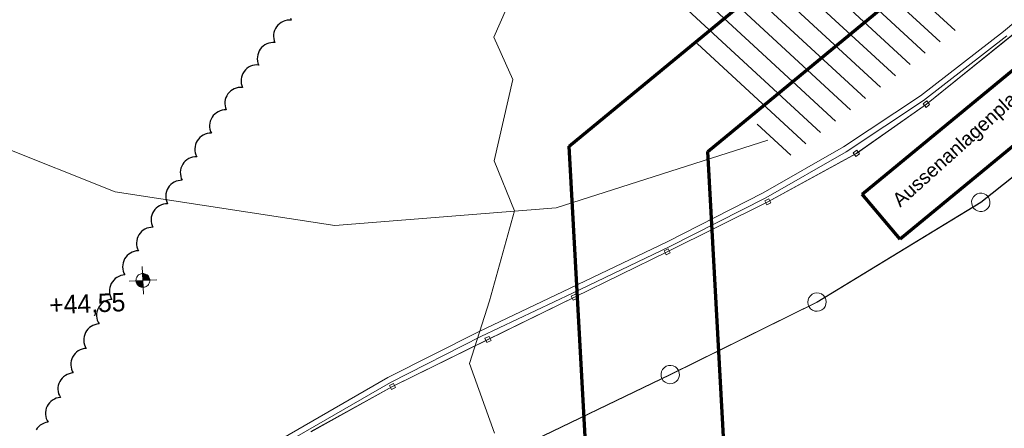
# Model space of a CAD drawing. Extents: x -779 to 790, y -208 to 633.
# Tile 11 of 232: x -637 to -424, y 248 to 336. Entities that reach past the tile are written whole.
import ezdxf

# ---------------------------------------------------------------- set-up
doc = ezdxf.new("R2010")
doc.units = 0
doc.layers.get('0').update_dxf_attribs({"lineweight": 25})
for name, color, linetype, lineweight, true_color in [('10 Bäume Bestand', 9, 'Continuous', 18, 0x808080), ('10 Wege Bestand - 2D', 9, 'Continuous', 18, 0x808080), ('60 Höhen Außen (Bestand - bleibt)', 9, 'Continuous', 18, 0x808080), ('60 Zaun Besucher', 9, 'Continuous', 18, 0x808080), ('60 Zaun Gehege', 9, 'Continuous', 18, 0x808080), ('91 Aufstellflächen Feuerwehr', 9, 'Continuous', 18, 0x808080), ('S_Regenwasser_Grundleitung', 7, 'Continuous', 70, 0x0080ff), ('S_Schmutzwasser_Grundleitung', 7, 'Continuous', 70, 0x7f5f00), ('X_Aenderungen', 6, 'Continuous', 25, 0xff00ff)]:
    doc.layers.add(name, color=color, linetype=linetype, lineweight=lineweight, true_color=true_color)
doc.layers.add('X_Text', color=7, linetype='Continuous', lineweight=25)
doc.styles.get("Standard").update_dxf_attribs({"font": 'arial.ttf'})

# ---------------------------------------------------------------- blocks, each defined once
blk = doc.blocks.new('Referenz-A07F5V59WF', base_point=(-759.5, -206.19))
at = {"layer": '10 Bäume Bestand', "color": 0, "linetype": 'Continuous', "ltscale": 162.000017}
for p, q in [((-534.35, 332.33), (-531.58, 338.53)), ((-530.19, 323.14), (-534.35, 332.33)), ((-534.23, 305.55), (-530.19, 323.14)), ((-529.82, 294.7), (-534.23, 305.55)), ((-535.25, 275.2), (-529.82, 294.7)), ((-539.57, 261.63), (-535.25, 275.2)), ((-534.16, 246.53), (-539.57, 261.63))]:
    blk.add_line(p, q, dxfattribs=at)
at = {"layer": '10 Wege Bestand - 2D', "color": 0, "linetype": 'Continuous', "ltscale": 162.000017}
for p, q in [((-423.77, 333.56), (-406.38, 348.32)), ((-441.79, 319.58), (-423.77, 333.56)), ((-441.09, 318.61), (-423.02, 332.62)), ((-458.51, 308.53), (-441.79, 319.58)), ((-457.88, 307.51), (-441.09, 318.61)), ((-475.92, 298.59), (-458.51, 308.53)), ((-475.36, 297.53), (-457.88, 307.51)), ((-496.71, 288), (-475.92, 298.59)), ((-496.18, 286.93), (-475.36, 297.53)), ((-517.77, 277.96), (-496.71, 288)), ((-517.27, 276.87), (-496.18, 286.93)), ((-517.77, 277.96), (-537.65, 268.5)), ((-517.27, 276.87), (-537.12, 267.42)), ((-537.65, 268.5), (-557.31, 258.58)), ((-537.12, 267.42), (-556.75, 257.51)), ((-557.31, 258.58), (-581.96, 244.34)), ((-556.75, 257.51), (-581.32, 243.33))]:
    blk.add_line(p, q, dxfattribs=at)
at = {"layer": '60 Höhen Außen (Bestand - bleibt)', "color": 0, "linetype": 'Continuous', "ltscale": 162.000017}
for p, q in [((-610.57, 282.6), (-610.32, 276.61)), ((-611.93, 279.8), (-611.95, 279.6)), ((-611.89, 279.99), (-611.93, 279.8)), ((-611.83, 280.18), (-611.89, 279.99)), ((-611.74, 280.35), (-611.83, 280.18)), ((-611.64, 280.52), (-611.74, 280.35)), ((-611.51, 280.66), (-611.64, 280.52)), ((-611.36, 280.79), (-611.51, 280.66)), ((-611.2, 280.9), (-611.36, 280.79)), ((-611.02, 280.99), (-611.2, 280.9)), ((-610.83, 281.05), (-611.02, 280.99)), ((-610.64, 281.09), (-610.83, 281.05)), ((-610.45, 281.1), (-610.64, 281.09)), ((-610.25, 281.09), (-610.45, 281.1)), ((-610.06, 281.05), (-610.25, 281.09)), ((-609.87, 280.99), (-610.06, 281.05)), ((-609.7, 280.9), (-609.87, 280.99)), ((-609.53, 280.79), (-609.7, 280.9)), ((-609.39, 280.66), (-609.53, 280.79)), ((-609.26, 280.52), (-609.39, 280.66)), ((-609.15, 280.35), (-609.26, 280.52)), ((-609.06, 280.18), (-609.15, 280.35)), ((-609, 279.99), (-609.06, 280.18)), ((-608.96, 279.8), (-609, 279.99)), ((-608.95, 279.6), (-608.96, 279.8)), ((-607.45, 279.73), (-613.44, 279.48)), ((-611.95, 279.6), (-611.93, 279.41)), ((-611.93, 279.41), (-611.89, 279.22)), ((-611.89, 279.22), (-611.83, 279.03)), ((-611.83, 279.03), (-611.74, 278.85)), ((-611.74, 278.85), (-611.64, 278.69)), ((-611.64, 278.69), (-611.51, 278.54)), ((-611.51, 278.54), (-611.36, 278.41)), ((-611.36, 278.41), (-611.2, 278.31)), ((-611.2, 278.31), (-611.02, 278.22)), ((-611.02, 278.22), (-610.83, 278.16)), ((-610.83, 278.16), (-610.64, 278.12)), ((-610.64, 278.12), (-610.45, 278.1)), ((-610.45, 278.1), (-610.25, 278.12)), ((-610.25, 278.12), (-610.06, 278.16)), ((-610.06, 278.16), (-609.87, 278.22)), ((-609.87, 278.22), (-609.7, 278.31)), ((-609.7, 278.31), (-609.53, 278.41)), ((-609.53, 278.41), (-609.39, 278.54)), ((-609.39, 278.54), (-609.26, 278.69)), ((-609.26, 278.69), (-609.15, 278.85)), ((-609.15, 278.85), (-609.06, 279.03)), ((-609.06, 279.03), (-609, 279.22)), ((-609, 279.22), (-608.96, 279.41)), ((-608.96, 279.41), (-608.95, 279.6))]:
    blk.add_line(p, q, dxfattribs=at)
for points in [[(-610.45, 281.09), (-610.51, 281.09), (-610.51, 281.1)], [(-610.45, 279.6), (-610.45, 281.09), (-610.51, 281.09)], [(-609.93, 279.62), (-610.45, 279.62), (-610.45, 281.09)], [(-609.93, 281.01), (-610.42, 281.01), (-610.45, 281.09)], [(-609.93, 279.62), (-609.93, 281.01), (-610.42, 281.01)], [(-609.43, 279.65), (-609.93, 279.65), (-609.93, 281.01)], [(-609.43, 280.71), (-609.82, 280.71), (-609.93, 281.01)], [(-609.43, 279.65), (-609.43, 280.71), (-609.82, 280.71)], [(-609.08, 279.66), (-609.43, 279.66), (-609.43, 280.71)], [(-609.08, 280.23), (-609.27, 280.23), (-609.43, 280.71)], [(-609.08, 279.66), (-609.08, 280.23), (-609.27, 280.23)], [(-608.95, 279.66), (-609.08, 279.66), (-609.08, 280.23)], [(-611.81, 279.54), (-611.94, 279.54), (-611.81, 279.55)], [(-611.81, 278.97), (-611.81, 279.54), (-611.94, 279.54)], [(-611.46, 279.55), (-611.81, 279.55), (-611.46, 279.56)], [(-611.62, 278.97), (-611.81, 278.97), (-611.81, 279.55)], [(-611.46, 278.5), (-611.46, 279.55), (-611.81, 279.55)], [(-611.46, 278.5), (-611.62, 278.97), (-611.81, 278.97)], [(-610.96, 279.56), (-611.46, 279.56), (-610.96, 279.58)], [(-611.07, 278.5), (-611.46, 278.5), (-611.46, 279.56)], [(-610.96, 278.2), (-610.96, 279.56), (-611.46, 279.56)], [(-610.96, 278.2), (-611.07, 278.5), (-611.46, 278.5)], [(-610.45, 279.58), (-610.96, 279.58), (-610.45, 279.6)], [(-610.47, 278.2), (-610.96, 278.2), (-610.96, 279.58)], [(-610.45, 278.11), (-610.45, 279.58), (-610.96, 279.58)], [(-610.45, 278.11), (-610.47, 278.2), (-610.96, 278.2)], [(-610.45, 279.6), (-609.93, 279.62), (-610.45, 279.62)], [(-610.39, 278.11), (-610.45, 278.11), (-610.45, 279.6)], [(-610.38, 278.11), (-610.39, 278.11), (-610.45, 278.11)], [(-609.93, 279.62), (-609.43, 279.65), (-609.93, 279.65)], [(-609.43, 279.65), (-609.08, 279.66), (-609.43, 279.66)], [(-609.08, 279.66), (-608.95, 279.66), (-609.08, 279.66)]]:
    blk.add_solid(points, dxfattribs=at)
at = {"layer": '60 Zaun Besucher', "color": 0, "linetype": 'Continuous', "ltscale": 162.000017}
for p, q in [((-420.2, 334.16), (-440.51, 317.82)), ((-440.49, 317.78), (-420.17, 334.13)), ((-440.43, 318.5), (-441.2, 317.88)), ((-439.8, 317.72), (-440.43, 318.5)), ((-440.51, 317.82), (-455.71, 307.15)), ((-455.68, 307.11), (-440.49, 317.78)), ((-441.2, 317.88), (-440.58, 317.1)), ((-440.58, 317.1), (-439.8, 317.72)), ((-455.57, 307.83), (-456.39, 307.25)), ((-455, 307.01), (-455.57, 307.83)), ((-455.71, 307.15), (-474.9, 296.66)), ((-474.88, 296.63), (-455.68, 307.11)), ((-456.39, 307.25), (-455.82, 306.43)), ((-455.82, 306.43), (-455, 307.01)), ((-474.69, 297.32), (-475.57, 296.84)), ((-474.21, 296.45), (-474.69, 297.32)), ((-474.9, 296.66), (-496.71, 285.81)), ((-496.7, 285.77), (-474.88, 296.63)), ((-475.57, 296.84), (-475.09, 295.97)), ((-475.09, 295.97), (-474.21, 296.45)), ((-496.48, 286.46), (-497.38, 286.02)), ((-496.04, 285.57), (-496.48, 286.46)), ((-496.71, 285.81), (-516.86, 275.98)), ((-516.84, 275.95), (-496.7, 285.77)), ((-497.38, 286.02), (-496.93, 285.12)), ((-496.93, 285.12), (-496.04, 285.57)), ((-516.86, 275.98), (-535.6, 266.84)), ((-535.58, 266.81), (-516.84, 275.95)), ((-516.62, 276.63), (-517.52, 276.2)), ((-517.52, 276.2), (-517.08, 275.3)), ((-517.08, 275.3), (-516.18, 275.74)), ((-516.18, 275.74), (-516.62, 276.63)), ((-535.36, 267.49), (-536.26, 267.06)), ((-536.26, 267.06), (-535.82, 266.16)), ((-534.92, 266.6), (-535.36, 267.49)), ((-535.6, 266.84), (-556.3, 256.65)), ((-556.28, 256.61), (-535.58, 266.81)), ((-535.82, 266.16), (-534.92, 266.6)), ((-556.3, 256.65), (-573.98, 246.85)), ((-573.96, 246.82), (-556.28, 256.61)), ((-556.06, 257.3), (-556.96, 256.86)), ((-556.96, 256.86), (-556.51, 255.96)), ((-556.51, 255.96), (-555.62, 256.4)), ((-555.62, 256.4), (-556.06, 257.3))]:
    blk.add_line(p, q, dxfattribs=at)
at = {"layer": '60 Zaun Gehege', "color": 0, "linetype": 'Continuous', "ltscale": 162.000017}
for p, q in [((-392.79, 325.14), (-428.71, 296.54)), ((-428.68, 296.5), (-392.77, 325.11)), ((-430.56, 297.25), (-430.68, 296.75)), ((-430.3, 297.71), (-430.56, 297.25)), ((-429.94, 298.09), (-430.3, 297.71)), ((-429.49, 298.35), (-429.94, 298.09)), ((-428.99, 298.5), (-429.49, 298.35)), ((-428.47, 298.51), (-428.99, 298.5)), ((-427.96, 298.38), (-428.47, 298.51)), ((-427.51, 298.13), (-427.96, 298.38)), ((-427.13, 297.77), (-427.51, 298.13)), ((-426.86, 297.32), (-427.13, 297.77)), ((-426.72, 296.82), (-426.86, 297.32)), ((-428.71, 296.54), (-464.24, 274.93)), ((-464.22, 274.9), (-428.68, 296.5)), ((-430.68, 296.75), (-430.67, 296.22)), ((-430.67, 296.22), (-430.53, 295.72)), ((-430.53, 295.72), (-430.26, 295.27)), ((-430.26, 295.27), (-429.88, 294.91)), ((-429.88, 294.91), (-429.43, 294.66)), ((-427.9, 294.69), (-427.45, 294.96)), ((-427.45, 294.96), (-427.09, 295.33)), ((-427.09, 295.33), (-426.83, 295.79)), ((-426.83, 295.79), (-426.71, 296.3)), ((-426.71, 296.3), (-426.72, 296.82)), ((-429.43, 294.66), (-428.92, 294.53)), ((-428.92, 294.53), (-428.4, 294.54)), ((-428.4, 294.54), (-427.9, 294.69)), ((-465.98, 275.87), (-466.17, 275.39)), ((-465.67, 276.29), (-465.98, 275.87)), ((-465.27, 276.62), (-465.67, 276.29)), ((-464.79, 276.83), (-465.27, 276.62)), ((-464.27, 276.91), (-464.79, 276.83)), ((-463.75, 276.86), (-464.27, 276.91)), ((-463.27, 276.67), (-463.75, 276.86)), ((-462.85, 276.36), (-463.27, 276.67)), ((-462.52, 275.95), (-462.85, 276.36)), ((-462.31, 275.47), (-462.52, 275.95)), ((-464.24, 274.93), (-496.07, 259.22)), ((-496.05, 259.18), (-464.22, 274.9)), ((-466.17, 275.39), (-466.23, 274.87)), ((-466.23, 274.87), (-466.15, 274.35)), ((-466.15, 274.35), (-465.94, 273.87)), ((-465.94, 273.87), (-465.61, 273.47)), ((-465.61, 273.47), (-465.19, 273.16)), ((-463.19, 273.2), (-462.78, 273.53)), ((-462.78, 273.53), (-462.47, 273.95)), ((-462.47, 273.95), (-462.28, 274.44)), ((-462.23, 274.96), (-462.31, 275.47)), ((-462.28, 274.44), (-462.23, 274.96)), ((-465.19, 273.16), (-464.7, 272.97)), ((-464.7, 272.97), (-464.18, 272.91)), ((-464.18, 272.91), (-463.67, 272.99)), ((-463.67, 272.99), (-463.19, 273.2)), ((-497.38, 260.7), (-497.72, 260.31)), ((-496.95, 260.99), (-497.38, 260.7)), ((-496.45, 261.16), (-496.95, 260.99)), ((-495.93, 261.2), (-496.45, 261.16)), ((-495.42, 261.09), (-495.93, 261.2)), ((-494.95, 260.86), (-495.42, 261.09)), ((-494.56, 260.52), (-494.95, 260.86)), ((-496.07, 259.22), (-529.42, 243.15)), ((-529.4, 243.11), (-496.05, 259.18)), ((-497.96, 259.84), (-498.06, 259.33)), ((-498.06, 259.33), (-498.02, 258.81)), ((-498.02, 258.81), (-497.85, 258.32)), ((-497.72, 260.31), (-497.96, 259.84)), ((-494.27, 260.09), (-494.56, 260.52)), ((-494.4, 258.09), (-494.17, 258.56)), ((-494.1, 259.59), (-494.27, 260.09)), ((-494.17, 258.56), (-494.07, 259.07)), ((-494.07, 259.07), (-494.1, 259.59)), ((-497.85, 258.32), (-497.56, 257.88)), ((-497.56, 257.88), (-497.17, 257.54)), ((-497.17, 257.54), (-496.7, 257.31)), ((-496.7, 257.31), (-496.19, 257.2)), ((-496.19, 257.2), (-495.67, 257.24)), ((-495.67, 257.24), (-495.18, 257.41)), ((-495.18, 257.41), (-494.74, 257.7)), ((-494.74, 257.7), (-494.4, 258.09))]:
    blk.add_line(p, q, dxfattribs=at)
at = {"layer": '91 Aufstellflächen Feuerwehr', "color": 0, "linetype": 'Continuous', "ltscale": 162.000017}
for p, q in [((-434.27, 333.75), (-516.38, 409.46)), ((-437.51, 331.3), (-519.63, 407.02)), ((-440.75, 328.84), (-522.87, 404.57)), ((-443.99, 326.39), (-526.12, 402.12)), ((-447.23, 323.94), (-529.37, 399.68)), ((-450.47, 321.49), (-532.62, 397.23)), ((-453.72, 319.04), (-535.86, 394.78)), ((-456.96, 316.58), (-529.38, 383.37)), ((-460.2, 314.13), (-516.33, 365.9)), ((-463.44, 311.68), (-503.29, 348.42)), ((-466.68, 309.23), (-490.24, 330.95)), ((-661.21, 316.7), (-616.47, 298.78)), ((-469.92, 306.78), (-477.19, 313.48)), ((-520.78, 295.35), (-474.87, 310.02)), ((-616.47, 298.78), (-568.82, 291.54)), ((-568.82, 291.54), (-520.78, 295.35))]:
    blk.add_line(p, q, dxfattribs=at)
at = {"layer": '60 Höhen Außen (Bestand - bleibt)', "color": 0, "linetype": 'Continuous', "ltscale": 162.000017, "insert": (-630.83, 276.28), "char_height": 3.9998, "attachment_point": 1, "rotation": 2.3207}
blk.add_mtext('{\\fCentury Gothic;+44,55}', dxfattribs=at)
blk = doc.blocks.new('Polygon-A07F5V5NWF', base_point=(-454.46, 288.56))
at = {"color": 0, "linetype": 'ByBlock', "lineweight": -2, "ltscale": 0.7}
for p, q in [((-454.46, 298.27), (-361.52, 374.87)), ((-361.52, 374.87), (-353.58, 364.88)), ((-353.58, 364.88), (-446.21, 288.56)), ((-446.21, 288.56), (-454.46, 298.27))]:
    blk.add_line(p, q, dxfattribs=at)
blk = doc.blocks.new('Revisionswolke-A07F5VCJWF', base_point=(-672.16, -64.46))
at = {"color": 0, "linetype": 'ByBlock', "lineweight": -2, "ltscale": 0.25}
for p, q in [((-580.45, 335.51), (-580.82, 335.25)), ((-580.05, 335.73), (-580.45, 335.51)), ((-579.63, 335.88), (-580.05, 335.73)), ((-579.18, 335.98), (-579.63, 335.88)), ((-578.73, 336.03), (-579.18, 335.98)), ((-578.28, 336.01), (-578.73, 336.03)), ((-578.44, 336.43), (-578.28, 336.01)), ((-582.01, 333.37), (-582.08, 332.92)), ((-581.87, 333.8), (-582.01, 333.37)), ((-581.69, 334.21), (-581.87, 333.8)), ((-581.44, 334.6), (-581.69, 334.21)), ((-581.15, 334.94), (-581.44, 334.6)), ((-580.82, 335.25), (-581.15, 334.94)), ((-582.71, 331.12), (-583.15, 331.02)), ((-582.26, 331.17), (-582.71, 331.12)), ((-581.8, 331.15), (-582.26, 331.17)), ((-582.08, 332.92), (-582.1, 332.47)), ((-582.1, 332.47), (-582.06, 332.02)), ((-582.06, 332.02), (-581.96, 331.57)), ((-581.96, 331.57), (-581.8, 331.15)), ((-585.4, 328.94), (-585.53, 328.51)), ((-585.21, 329.35), (-585.4, 328.94)), ((-584.97, 329.74), (-585.21, 329.35)), ((-584.68, 330.08), (-584.97, 329.74)), ((-584.34, 330.39), (-584.68, 330.08)), ((-583.97, 330.65), (-584.34, 330.39)), ((-583.57, 330.87), (-583.97, 330.65)), ((-583.15, 331.02), (-583.57, 330.87)), ((-585.61, 328.06), (-585.62, 327.61)), ((-585.62, 327.61), (-585.58, 327.16)), ((-585.53, 328.51), (-585.61, 328.06)), ((-585.58, 327.16), (-585.48, 326.71)), ((-588.49, 324.88), (-588.73, 324.49)), ((-588.2, 325.23), (-588.49, 324.88)), ((-587.87, 325.53), (-588.2, 325.23)), ((-587.5, 325.8), (-587.87, 325.53)), ((-587.1, 326.01), (-587.5, 325.8)), ((-586.67, 326.16), (-587.1, 326.01)), ((-586.23, 326.26), (-586.67, 326.16)), ((-585.78, 326.31), (-586.23, 326.26)), ((-585.32, 326.29), (-585.78, 326.31)), ((-585.48, 326.71), (-585.32, 326.29)), ((-589.13, 323.2), (-589.15, 322.75)), ((-589.15, 322.75), (-589.1, 322.3)), ((-589.05, 323.65), (-589.13, 323.2)), ((-588.92, 324.08), (-589.05, 323.65)), ((-588.73, 324.49), (-588.92, 324.08)), ((-591.72, 320.37), (-592.01, 320.02)), ((-591.39, 320.67), (-591.72, 320.37)), ((-591.02, 320.94), (-591.39, 320.67)), ((-590.62, 321.15), (-591.02, 320.94)), ((-590.19, 321.31), (-590.62, 321.15)), ((-589.75, 321.41), (-590.19, 321.31)), ((-589.3, 321.45), (-589.75, 321.41)), ((-588.85, 321.43), (-589.3, 321.45)), ((-589.1, 322.3), (-589, 321.86)), ((-589, 321.86), (-588.85, 321.43)), ((-592.65, 318.34), (-592.67, 317.89)), ((-592.57, 318.79), (-592.65, 318.34)), ((-592.44, 319.22), (-592.57, 318.79)), ((-592.25, 319.63), (-592.44, 319.22)), ((-592.01, 320.02), (-592.25, 319.63)), ((-594.12, 316.18), (-594.51, 315.95)), ((-593.7, 316.36), (-594.12, 316.18)), ((-593.27, 316.49), (-593.7, 316.36)), ((-592.82, 316.56), (-593.27, 316.49)), ((-592.37, 316.57), (-592.82, 316.56)), ((-592.67, 317.89), (-592.63, 317.44)), ((-592.63, 317.44), (-592.53, 317)), ((-592.53, 317), (-592.37, 316.57)), ((-595.82, 314.15), (-595.93, 313.71)), ((-595.66, 314.57), (-595.82, 314.15)), ((-595.44, 314.97), (-595.66, 314.57)), ((-595.17, 315.34), (-595.44, 314.97)), ((-594.86, 315.66), (-595.17, 315.34)), ((-594.51, 315.95), (-594.86, 315.66)), ((-595.93, 313.71), (-595.98, 313.26)), ((-595.98, 313.26), (-595.97, 312.81)), ((-595.97, 312.81), (-595.9, 312.36)), ((-595.9, 312.36), (-595.77, 311.92)), ((-595.77, 311.92), (-595.59, 311.51)), ((-598.64, 309.87), (-598.86, 309.48)), ((-598.38, 310.24), (-598.64, 309.87)), ((-598.07, 310.57), (-598.38, 310.24)), ((-597.72, 310.86), (-598.07, 310.57)), ((-597.34, 311.1), (-597.72, 310.86)), ((-596.92, 311.29), (-597.34, 311.1)), ((-596.49, 311.42), (-596.92, 311.29)), ((-596.04, 311.49), (-596.49, 311.42)), ((-595.59, 311.51), (-596.04, 311.49)), ((-599.12, 308.61), (-599.16, 308.16)), ((-599.16, 308.16), (-599.15, 307.71)), ((-599.15, 307.71), (-599.07, 307.26)), ((-599.02, 309.05), (-599.12, 308.61)), ((-598.86, 309.48), (-599.02, 309.05)), ((-601.24, 305.48), (-601.55, 305.15)), ((-600.89, 305.76), (-601.24, 305.48)), ((-600.5, 306), (-600.89, 305.76)), ((-600.09, 306.19), (-600.5, 306)), ((-599.66, 306.32), (-600.09, 306.19)), ((-599.21, 306.4), (-599.66, 306.32)), ((-598.76, 306.41), (-599.21, 306.4)), ((-599.07, 307.26), (-598.94, 306.82)), ((-598.94, 306.82), (-598.76, 306.41)), ((-602.29, 303.51), (-602.33, 303.06)), ((-602.18, 303.95), (-602.29, 303.51)), ((-602.02, 304.38), (-602.18, 303.95)), ((-601.81, 304.78), (-602.02, 304.38)), ((-601.55, 305.15), (-601.81, 304.78)), ((-602.82, 301.22), (-603.26, 301.09)), ((-602.37, 301.3), (-602.82, 301.22)), ((-601.92, 301.31), (-602.37, 301.3)), ((-602.33, 303.06), (-602.32, 302.61)), ((-602.32, 302.61), (-602.24, 302.16)), ((-602.24, 302.16), (-602.11, 301.73)), ((-602.11, 301.73), (-601.92, 301.31)), ((-605.19, 299.28), (-605.35, 298.85)), ((-604.98, 299.68), (-605.19, 299.28)), ((-604.71, 300.05), (-604.98, 299.68)), ((-604.4, 300.38), (-604.71, 300.05)), ((-604.05, 300.67), (-604.4, 300.38)), ((-603.67, 300.91), (-604.05, 300.67)), ((-603.26, 301.09), (-603.67, 300.91)), ((-605.45, 298.41), (-605.5, 297.96)), ((-605.5, 297.96), (-605.48, 297.51)), ((-605.48, 297.51), (-605.41, 297.06)), ((-605.35, 298.85), (-605.45, 298.41)), ((-605.41, 297.06), (-605.28, 296.63)), ((-607.88, 294.95), (-608.14, 294.58)), ((-607.57, 295.28), (-607.88, 294.95)), ((-607.22, 295.57), (-607.57, 295.28)), ((-606.84, 295.81), (-607.22, 295.57)), ((-606.42, 296), (-606.84, 295.81)), ((-605.99, 296.13), (-606.42, 296)), ((-605.54, 296.2), (-605.99, 296.13)), ((-605.09, 296.22), (-605.54, 296.2)), ((-605.28, 296.63), (-605.09, 296.22)), ((-608.62, 293.32), (-608.66, 292.86)), ((-608.66, 292.86), (-608.65, 292.41)), ((-608.52, 293.76), (-608.62, 293.32)), ((-608.36, 294.18), (-608.52, 293.76)), ((-608.14, 294.58), (-608.36, 294.18)), ((-610.39, 290.47), (-610.74, 290.18)), ((-610, 290.71), (-610.39, 290.47)), ((-609.59, 290.9), (-610, 290.71)), ((-609.16, 291.03), (-609.59, 290.9)), ((-608.71, 291.1), (-609.16, 291.03)), ((-608.26, 291.12), (-608.71, 291.1)), ((-608.65, 292.41), (-608.57, 291.96)), ((-608.57, 291.96), (-608.44, 291.53)), ((-608.44, 291.53), (-608.26, 291.12)), ((-611.68, 288.66), (-611.79, 288.22)), ((-611.52, 289.08), (-611.68, 288.66)), ((-611.31, 289.48), (-611.52, 289.08)), ((-611.05, 289.85), (-611.31, 289.48)), ((-610.74, 290.18), (-611.05, 289.85)), ((-611.79, 288.22), (-611.83, 287.77)), ((-611.83, 287.77), (-611.81, 287.31)), ((-611.81, 287.31), (-611.74, 286.87)), ((-611.74, 286.87), (-611.61, 286.43)), ((-611.61, 286.43), (-611.42, 286.02)), ((-614.4, 284.26), (-614.6, 283.85)), ((-614.15, 284.64), (-614.4, 284.26)), ((-613.86, 284.98), (-614.15, 284.64)), ((-613.52, 285.28), (-613.86, 284.98)), ((-613.15, 285.54), (-613.52, 285.28)), ((-612.74, 285.74), (-613.15, 285.54)), ((-612.32, 285.89), (-612.74, 285.74)), ((-611.87, 285.99), (-612.32, 285.89)), ((-611.42, 286.02), (-611.87, 285.99)), ((-614.82, 282.97), (-614.85, 282.52)), ((-614.85, 282.52), (-614.81, 282.07)), ((-614.74, 283.42), (-614.82, 282.97)), ((-614.81, 282.07), (-614.72, 281.63)), ((-614.6, 283.85), (-614.74, 283.42)), ((-616.45, 280), (-616.78, 279.69)), ((-616.08, 280.26), (-616.45, 280)), ((-615.68, 280.48), (-616.08, 280.26)), ((-615.26, 280.64), (-615.68, 280.48)), ((-614.82, 280.75), (-615.26, 280.64)), ((-614.37, 280.8), (-614.82, 280.75)), ((-614.72, 281.63), (-614.57, 281.2)), ((-614.57, 281.2), (-614.37, 280.8)), ((-617.68, 277.65), (-617.69, 277.2)), ((-617.61, 278.1), (-617.68, 277.65)), ((-617.48, 278.53), (-617.61, 278.1)), ((-617.3, 278.95), (-617.48, 278.53)), ((-617.06, 279.33), (-617.3, 278.95)), ((-616.78, 279.69), (-617.06, 279.33)), ((-617.69, 277.2), (-617.65, 276.75)), ((-617.65, 276.75), (-617.54, 276.31)), ((-617.54, 276.31), (-617.38, 275.88)), ((-617.38, 275.88), (-617.16, 275.48)), ((-620.09, 273.64), (-620.28, 273.22)), ((-619.86, 274.02), (-620.09, 273.64)), ((-619.57, 274.37), (-619.86, 274.02)), ((-619.24, 274.69), (-619.57, 274.37)), ((-618.88, 274.95), (-619.24, 274.69)), ((-618.48, 275.17), (-618.88, 274.95)), ((-618.05, 275.33), (-618.48, 275.17)), ((-617.61, 275.44), (-618.05, 275.33)), ((-617.16, 275.48), (-617.61, 275.44)), ((-620.48, 272.34), (-620.49, 271.89)), ((-620.49, 271.89), (-620.44, 271.44)), ((-620.41, 272.79), (-620.48, 272.34)), ((-620.44, 271.44), (-620.34, 271)), ((-620.28, 273.22), (-620.41, 272.79)), ((-622.04, 269.38), (-622.37, 269.06)), ((-621.67, 269.64), (-622.04, 269.38)), ((-621.27, 269.86), (-621.67, 269.64)), ((-620.85, 270.02), (-621.27, 269.86)), ((-620.41, 270.13), (-620.85, 270.02)), ((-619.96, 270.17), (-620.41, 270.13)), ((-620.34, 271), (-620.17, 270.57)), ((-620.17, 270.57), (-619.96, 270.17)), ((-623.27, 267.03), (-623.28, 266.58)), ((-623.2, 267.48), (-623.27, 267.03)), ((-623.07, 267.91), (-623.2, 267.48)), ((-622.89, 268.33), (-623.07, 267.91)), ((-622.65, 268.71), (-622.89, 268.33)), ((-622.37, 269.06), (-622.65, 268.71)), ((-623.28, 266.58), (-623.24, 266.13)), ((-623.24, 266.13), (-623.13, 265.68)), ((-622.75, 264.86), (-623.2, 264.82)), ((-623.13, 265.68), (-622.97, 265.26)), ((-622.97, 265.26), (-622.75, 264.86)), ((-625.68, 263.01), (-625.87, 262.6)), ((-625.45, 263.4), (-625.68, 263.01)), ((-625.16, 263.75), (-625.45, 263.4)), ((-624.83, 264.07), (-625.16, 263.75)), ((-624.46, 264.33), (-624.83, 264.07)), ((-624.07, 264.55), (-624.46, 264.33)), ((-623.64, 264.71), (-624.07, 264.55)), ((-623.2, 264.82), (-623.64, 264.71)), ((-626.07, 261.72), (-626.08, 261.27)), ((-626.08, 261.27), (-626.03, 260.81)), ((-626, 262.17), (-626.07, 261.72)), ((-626.03, 260.81), (-625.93, 260.37)), ((-625.87, 262.6), (-626, 262.17)), ((-627.96, 258.44), (-628.24, 258.09)), ((-627.63, 258.75), (-627.96, 258.44)), ((-627.26, 259.02), (-627.63, 258.75)), ((-626.86, 259.24), (-627.26, 259.02)), ((-626.44, 259.4), (-626.86, 259.24)), ((-626, 259.51), (-626.44, 259.4)), ((-625.55, 259.55), (-626, 259.51)), ((-625.93, 260.37), (-625.76, 259.95)), ((-625.76, 259.95), (-625.55, 259.55)), ((-628.86, 256.41), (-628.87, 255.95)), ((-628.79, 256.86), (-628.86, 256.41)), ((-628.66, 257.29), (-628.79, 256.86)), ((-628.48, 257.7), (-628.66, 257.29)), ((-628.24, 258.09), (-628.48, 257.7)), ((-628.79, 254.18), (-629.23, 254.07)), ((-628.87, 255.95), (-628.83, 255.5)), ((-628.83, 255.5), (-628.72, 255.06)), ((-628.34, 254.24), (-628.79, 254.18)), ((-628.72, 255.06), (-628.56, 254.64)), ((-628.56, 254.64), (-628.34, 254.24)), ((-631.23, 252.33), (-631.4, 251.91)), ((-631, 252.72), (-631.23, 252.33)), ((-630.72, 253.08), (-631, 252.72)), ((-630.4, 253.4), (-630.72, 253.08)), ((-630.04, 253.67), (-630.4, 253.4)), ((-629.65, 253.9), (-630.04, 253.67)), ((-629.23, 254.07), (-629.65, 253.9)), ((-631.52, 251.47), (-631.58, 251.02)), ((-631.58, 251.02), (-631.58, 250.57)), ((-631.58, 250.57), (-631.52, 250.12)), ((-631.4, 251.91), (-631.52, 251.47)), ((-631.52, 250.12), (-631.41, 249.68)), ((-633.04, 247.94), (-633.34, 247.61)), ((-632.69, 248.23), (-633.04, 247.94)), ((-632.3, 248.47), (-632.69, 248.23)), ((-631.89, 248.66), (-632.3, 248.47)), ((-631.46, 248.79), (-631.89, 248.66)), ((-631.01, 248.87), (-631.46, 248.79)), ((-631.41, 249.68), (-631.24, 249.26)), ((-631.24, 249.26), (-631.01, 248.87)), ((-633.34, 247.61), (-633.61, 247.24))]:
    blk.add_line(p, q, dxfattribs=at)

msp = doc.modelspace()

# ---------------------------------------------------------------- linework, layer by layer
at = {"layer": 'S_Schmutzwasser_Grundleitung', "color": 54, "true_color": 0xb2b200}
for p, q in [((-517.99, 308.7), (-364.05, 435.55)), ((-487.91, 307.56), (-339.47, 429.88)), ((-508.45, 134.47), (-517.99, 308.7)), ((-478.55, 136.42), (-487.91, 307.56))]:
    msp.add_line(p, q, dxfattribs=at)

# ---------------------------------------------------------------- block references
at = {"color": 8, "lineweight": 25, "ltscale": 1250, "true_color": 0x808080}
msp.add_blockref('Referenz-A07F5V59WF', (-759.5, -206.19), dxfattribs=at)
at = {"layer": 'S_Regenwasser_Grundleitung', "ltscale": 0.7}
msp.add_blockref('Polygon-A07F5V5NWF', (-454.46, 288.56), dxfattribs=at)
at = {"layer": 'X_Aenderungen', "ltscale": 0.25}
msp.add_blockref('Revisionswolke-A07F5VCJWF', (-672.16, -64.46), dxfattribs=at)

# ---------------------------------------------------------------- texts
at = {"layer": 'X_Text', "ltscale": 0.25, "insert": (-448.2, 297.58), "char_height": 3, "attachment_point": 1, "rotation": 42}
msp.add_mtext('{\\fArial;Aussenanlagenplanung}', dxfattribs=at)

doc.saveas('drawing.dxf')
